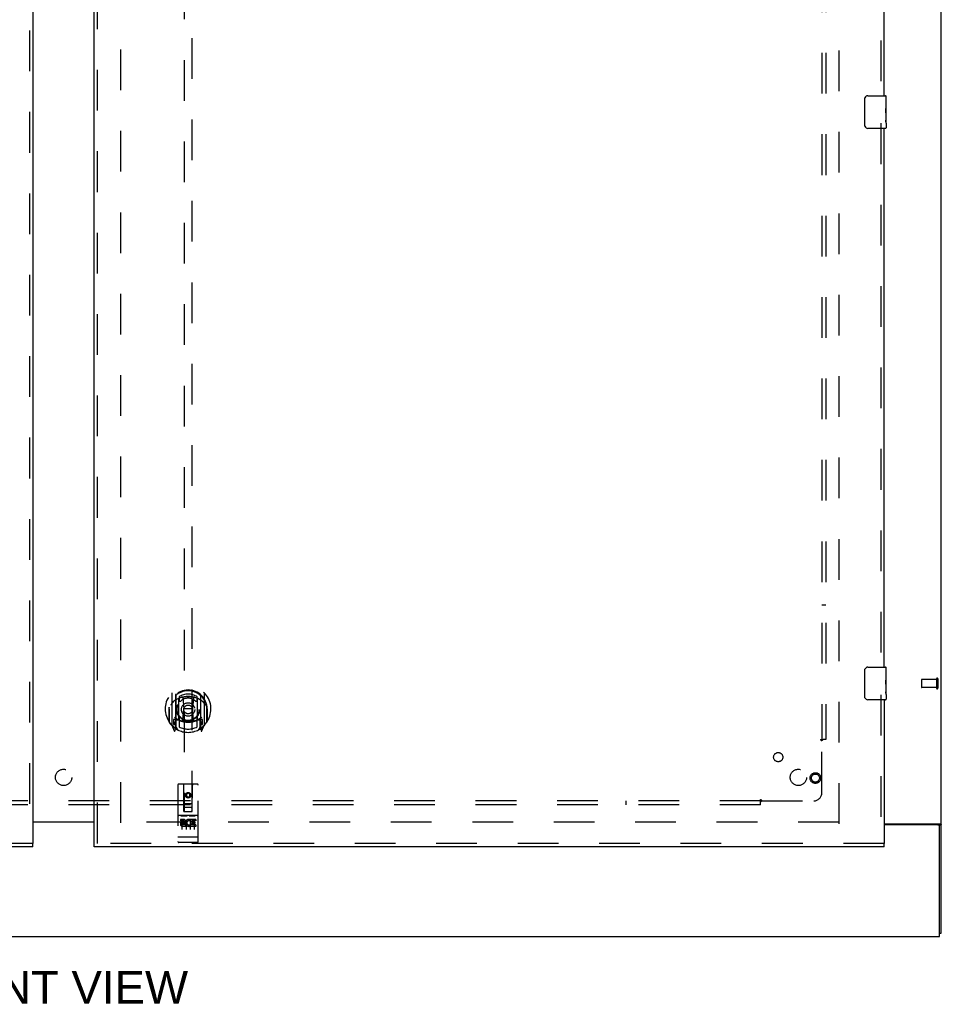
# Model space of a CAD drawing. Header units: inches. Extents: x 0 to 227, y 0 to 147.
# Tile 5 of 83: x 77 to 105, y 38 to 69. Entities that reach past the tile are written whole.
import ezdxf

# ---------------------------------------------------------------- set-up
doc = ezdxf.new("R2010")
doc.units = ezdxf.units.IN
doc.header["$LTSCALE"] = 12.466667
doc.header["$MEASUREMENT"] = 0
doc.linetypes.add('HIDDEN', pattern=[0.2, 0.1, -0.1])
doc.layers.get('0').update_dxf_attribs({"linetype": 'CONTINUOUS'})
for name, color, linetype in [('DEFAULT_2', 8, 'HIDDEN'), ('DIMENSIONS', 7, 'CONTINUOUS'), ('LEFTHAND_DOOR_ASSEMBLY', 7, 'CONTINUOUS'), ('RIGHTHAND_DOOR_ASSEMBLY', 7, 'CONTINUOUS'), ('SUBPANEL', 7, 'CONTINUOUS')]:
    doc.layers.add(name, color=color, linetype=linetype)
doc.styles.get("Standard").update_dxf_attribs({"font": 'arial.ttf'})

msp = doc.modelspace()

# ---------------------------------------------------------------- linework, layer by layer
at = {"color": 3, "linetype": 'Continuous'}
for p, q in [((105.147, 40.657), (105.147, 108.449)), ((77.335, 44.068), (79.21, 44.068)), ((79.21, 44.053), (77.335, 44.053)), ((103.397, 44.001), (105.107, 44.001)), ((105.035, 43.97), (103.397, 43.97)), ((105.095, 40.553), (105.095, 43.91)), ((51.449, 40.553), (105.095, 40.553))]:
    msp.add_line(p, q, dxfattribs=at)
at = {"color": 7, "linetype": 'Continuous'}
for p, q in [((105.043, 43.971), (105.147, 43.971)), ((105.095, 40.657), (105.147, 40.657))]:
    msp.add_line(p, q, dxfattribs=at)
for points in [[(105.025, 44.001), (105.025, 44), (105.025, 43.999), (105.024, 43.997), (105.025, 43.996), (105.025, 43.994), (105.026, 43.992), (105.027, 43.991), (105.028, 43.989), (105.029, 43.988), (105.03, 43.987), (105.032, 43.985), (105.033, 43.984)], [(105.033, 43.984), (105.036, 43.981), (105.038, 43.98), (105.039, 43.979), (105.04, 43.977), (105.041, 43.976), (105.042, 43.975), (105.043, 43.973), (105.043, 43.972), (105.043, 43.971)]]:
    msp.add_lwpolyline(points, dxfattribs=at)
at = {"color": 3, "linetype": 'Continuous'}
for points in [[(105.107, 44.001), (105.108, 44), (105.11, 43.998), (105.113, 43.997), (105.115, 43.995), (105.118, 43.994), (105.121, 43.992), (105.127, 43.989)], [(105.127, 43.989), (105.13, 43.988), (105.133, 43.986), (105.136, 43.985), (105.138, 43.983), (105.14, 43.981), (105.142, 43.98), (105.144, 43.978), (105.145, 43.976), (105.146, 43.975), (105.147, 43.973), (105.147, 43.972), (105.147, 43.971)]]:
    msp.add_lwpolyline(points, dxfattribs=at)
msp.add_arc((105.035, 43.91), 0.06, 0, 90, dxfattribs=at)
at = {"layer": 'DEFAULT_2', "color": 8, "linetype": 'HIDDEN'}
for p, q in [((80.022, 44.032), (80.022, 105.074)), ((102.022, 44.001), (102.022, 105.105)), ((104.543, 48.417), (104.543, 48.189)), ((105, 48.427), (104.553, 48.427)), ((105, 48.445), (105, 48.161)), ((105.043, 48.445), (105.043, 48.161)), ((105, 48.179), (104.553, 48.179)), ((102.008, 44.053), (79.918, 44.053))]:
    msp.add_line(p, q, dxfattribs=at)
for centre, radius, start, end in [((104.553, 48.417), 0.01, 90, 180), ((105.022, 48.445), 0.0215, 0, 180), ((104.553, 48.189), 0.01, 180, 270), ((105.022, 48.161), 0.0215, 180, 360)]:
    msp.add_arc(centre, radius, start, end, dxfattribs=at)
at = {"layer": 'LEFTHAND_DOOR_ASSEMBLY', "color": 8, "linetype": 'HIDDEN'}
for p, q in [((77.231, 105.699), (77.231, 43.407)), ((77.335, 43.407), (53.147, 43.407))]:
    msp.add_line(p, q, dxfattribs=at)
at = {"layer": 'LEFTHAND_DOOR_ASSEMBLY', "color": 3, "linetype": 'Continuous'}
for p, q in [((77.335, 105.699), (77.335, 43.407)), ((77.335, 43.303), (53.147, 43.303))]:
    msp.add_line(p, q, dxfattribs=at)
at = {"layer": 'LEFTHAND_DOOR_ASSEMBLY', "color": 7, "linetype": 'Continuous'}
msp.add_line((77.335, 43.303), (77.335, 43.407), dxfattribs=at)
at = {"layer": 'RIGHTHAND_DOOR_ASSEMBLY', "color": 3, "linetype": 'Continuous'}
for p, q in [((79.21, 43.407), (79.21, 105.699)), ((103.397, 66.303), (103.397, 82.803)), ((103.397, 48.803), (103.397, 65.303)), ((103.397, 47.803), (103.397, 43.407)), ((103.397, 43.303), (79.21, 43.303))]:
    msp.add_line(p, q, dxfattribs=at)
at = {"layer": 'RIGHTHAND_DOOR_ASSEMBLY', "color": 8, "linetype": 'HIDDEN'}
for p, q in [((79.314, 43.407), (79.314, 105.699)), ((103.293, 82.958), (103.293, 66.148)), ((81.96, 72.383), (81.96, 44.381)), ((82.21, 44.381), (82.21, 72.383)), ((103.293, 65.458), (103.293, 48.648)), ((81.585, 48.008), (81.585, 47.041)), ((81.702, 47.955), (81.702, 46.938)), ((82.467, 47.955), (82.467, 46.938)), ((82.585, 47.041), (82.585, 48.008)), ((103.293, 47.958), (103.293, 43.407)), ((81.71, 47.93), (81.71, 46.927)), ((81.802, 47.207), (81.802, 47.838)), ((81.81, 47.89), (81.81, 47.787)), ((81.922, 47.864), (81.952, 47.525)), ((82.247, 47.864), (82.217, 47.525)), ((82.36, 47.787), (82.36, 47.89)), ((82.367, 47.838), (82.367, 47.207)), ((82.46, 47.93), (82.46, 46.927)), ((81.502, 47.525), (81.517, 47.525)), ((81.502, 47.525), (81.502, 47.137)), ((81.51, 47.571), (81.51, 47.574)), ((81.51, 47.114), (81.51, 47.571)), ((81.922, 47.181), (81.952, 47.525)), ((82.217, 47.525), (81.952, 47.525)), ((82.248, 47.181), (82.217, 47.525)), ((82.667, 47.525), (82.652, 47.525)), ((82.66, 47.571), (82.66, 47.574)), ((82.66, 47.114), (82.66, 47.571)), ((82.667, 47.525), (82.667, 47.137)), ((81.702, 47.196), (81.642, 47.196)), ((81.642, 47.196), (81.642, 47.046)), ((81.642, 47.046), (81.71, 47.046)), ((81.68, 47.099), (81.651, 47.053)), ((81.712, 47.159), (81.712, 46.951)), ((81.802, 47.197), (81.73, 47.197)), ((81.798, 47.179), (81.732, 47.179)), ((81.81, 47.226), (81.81, 46.973)), ((82.36, 46.973), (82.36, 47.226)), ((82.44, 47.197), (82.367, 47.197)), ((82.437, 47.179), (82.371, 47.179)), ((82.457, 46.951), (82.457, 47.159)), ((82.46, 47.046), (82.527, 47.046)), ((82.527, 47.196), (82.467, 47.196)), ((82.519, 47.053), (82.49, 47.099)), ((82.527, 47.046), (82.527, 47.196)), ((81.589, 47.03), (81.659, 46.855)), ((81.681, 46.935), (81.685, 46.932)), ((81.688, 46.858), (81.702, 46.938)), ((81.78, 46.877), (81.71, 46.986)), ((82.46, 46.986), (82.39, 46.877)), ((82.467, 46.938), (82.481, 46.858)), ((82.488, 46.935), (82.489, 46.935)), ((82.489, 46.935), (82.489, 46.935)), ((82.489, 46.935), (82.489, 46.935)), ((82.51, 46.855), (82.58, 47.03)), ((81.772, 45.191), (81.772, 43.466)), ((82.367, 45.221), (81.802, 45.221)), ((81.958, 44.381), (81.955, 45.191)), ((82.085, 44.953), (82.022, 44.917)), ((82.085, 44.942), (82.032, 44.911)), ((82.147, 44.917), (82.085, 44.953)), ((82.085, 44.953), (82.085, 44.942)), ((82.137, 44.911), (82.085, 44.942)), ((82.211, 44.381), (82.215, 45.191)), ((82.397, 43.466), (82.397, 45.191)), ((81.957, 44.631), (82.212, 44.631)), ((82.022, 44.917), (82.032, 44.911)), ((82.022, 44.917), (82.022, 44.845)), ((82.022, 44.845), (82.032, 44.851)), ((82.022, 44.845), (82.085, 44.809)), ((82.032, 44.911), (82.032, 44.851)), ((82.032, 44.851), (82.085, 44.82)), ((82.085, 44.82), (82.137, 44.851)), ((82.085, 44.809), (82.147, 44.845)), ((82.085, 44.809), (82.085, 44.82)), ((82.147, 44.917), (82.137, 44.911)), ((82.137, 44.851), (82.137, 44.911)), ((82.147, 44.845), (82.137, 44.851)), ((82.147, 44.845), (82.147, 44.917)), ((81.958, 44.381), (81.96, 44.381)), ((81.96, 44.381), (82.21, 44.381)), ((82.17, 44.506), (82, 44.506)), ((82.21, 44.381), (82.211, 44.381)), ((82.367, 44.264), (81.802, 44.264)), ((81.94, 44.142), (81.848, 44.142)), ((81.848, 44.142), (81.848, 44.099)), ((81.94, 44.099), (81.848, 44.099)), ((81.874, 44.248), (82.046, 44.248)), ((81.897, 44.133), (81.897, 43.827)), ((81.944, 44.056), (81.898, 44.056)), ((82.022, 44.133), (82.022, 43.827)), ((82.124, 44.248), (82.296, 44.248)), ((82.147, 44.133), (82.147, 43.827)), ((82.16, 44.106), (82.147, 44.088)), ((82.157, 44.131), (82.16, 44.129)), ((82.317, 44.142), (82.16, 44.142)), ((82.16, 44.142), (82.16, 44.129)), ((82.16, 44.106), (82.16, 43.928)), ((82.317, 44.099), (82.203, 44.099)), ((82.203, 44.099), (82.203, 44.056)), ((82.295, 44.056), (82.203, 44.056)), ((82.272, 44.133), (82.272, 43.827)), ((82.295, 44.056), (82.295, 44.013)), ((82.317, 44.142), (82.317, 44.099)), ((81.94, 44.015), (81.912, 44.015)), ((82.004, 43.971), (81.912, 43.971)), ((82.004, 43.928), (81.912, 43.928)), ((82.004, 43.971), (82.004, 43.928)), ((82.136, 43.977), (82.153, 43.937)), ((82.317, 43.928), (82.16, 43.928)), ((82.295, 44.013), (82.203, 44.013)), ((82.203, 44.013), (82.203, 43.971)), ((82.317, 43.971), (82.203, 43.971)), ((82.317, 43.971), (82.317, 43.928)), ((81.79, 43.594), (81.789, 43.594)), ((81.791, 43.594), (81.79, 43.594)), ((81.792, 43.594), (81.791, 43.594)), ((81.793, 43.594), (81.792, 43.594)), ((81.792, 43.594), (81.792, 43.594)), ((81.794, 43.594), (81.793, 43.594)), ((81.795, 43.594), (81.794, 43.594)), ((81.796, 43.594), (81.795, 43.594)), ((81.797, 43.594), (81.796, 43.594)), ((81.796, 43.594), (81.796, 43.594)), ((81.798, 43.594), (81.797, 43.594)), ((81.799, 43.594), (81.798, 43.594)), ((81.8, 43.594), (81.799, 43.594)), ((81.801, 43.594), (81.8, 43.594)), ((81.802, 43.594), (81.801, 43.594)), ((81.801, 43.594), (81.801, 43.594)), ((82.368, 43.594), (81.802, 43.594)), ((82.367, 43.436), (81.802, 43.436)), ((82.368, 43.594), (82.369, 43.594)), ((82.369, 43.594), (82.37, 43.594)), ((82.369, 43.594), (82.369, 43.594)), ((82.37, 43.594), (82.371, 43.594)), ((82.371, 43.594), (82.372, 43.594)), ((82.372, 43.594), (82.373, 43.594)), ((82.373, 43.594), (82.374, 43.594)), ((82.374, 43.594), (82.375, 43.594)), ((82.374, 43.594), (82.374, 43.594)), ((82.375, 43.594), (82.376, 43.594)), ((82.376, 43.594), (82.377, 43.594)), ((82.377, 43.594), (82.378, 43.594)), ((82.378, 43.594), (82.379, 43.594)), ((82.378, 43.594), (82.378, 43.594)), ((82.379, 43.594), (82.38, 43.594)), ((82.38, 43.594), (82.381, 43.594)), ((82.381, 43.594), (82.381, 43.595)), ((103.397, 43.407), (79.21, 43.407))]:
    msp.add_line(p, q, dxfattribs=at)
at = {"layer": 'RIGHTHAND_DOOR_ASSEMBLY', "color": 7, "linetype": 'Continuous'}
for p, q in [((102.802, 65.403), (102.802, 66.203)), ((102.902, 66.303), (103.442, 66.303)), ((103.457, 66.149), (103.45, 66.149)), ((103.45, 66.149), (103.45, 65.919)), ((103.457, 65.724), (103.457, 66.288)), ((103.457, 65.982), (103.45, 65.982)), ((103.457, 65.919), (103.45, 65.919)), ((103.457, 65.883), (103.451, 65.883)), ((103.456, 65.749), (103.454, 65.771)), ((103.456, 65.751), (103.457, 65.751)), ((103.457, 65.688), (103.45, 65.688)), ((103.45, 65.688), (103.45, 65.552)), ((103.452, 65.52), (103.457, 65.52)), ((103.457, 65.465), (103.457, 65.722)), ((103.457, 65.464), (103.457, 65.318)), ((103.442, 65.303), (102.902, 65.303)), ((102.802, 47.903), (102.802, 48.703)), ((102.902, 48.803), (103.442, 48.803)), ((103.457, 48.649), (103.45, 48.649)), ((103.45, 48.649), (103.45, 48.419)), ((103.457, 48.224), (103.457, 48.788)), ((103.457, 48.482), (103.45, 48.482)), ((103.457, 48.419), (103.45, 48.419)), ((103.457, 48.383), (103.451, 48.383)), ((103.456, 48.249), (103.454, 48.271)), ((103.456, 48.251), (103.457, 48.251)), ((103.457, 48.188), (103.45, 48.188)), ((103.45, 48.188), (103.45, 48.052)), ((103.452, 48.02), (103.457, 48.02)), ((103.457, 47.965), (103.457, 48.222)), ((103.457, 47.964), (103.457, 47.818)), ((103.442, 47.803), (102.902, 47.803)), ((79.21, 43.303), (79.21, 43.407)), ((103.397, 43.303), (103.397, 43.407))]:
    msp.add_line(p, q, dxfattribs=at)
for points in [[(102.802, 66.203), (102.803, 66.209), (102.803, 66.216), (102.804, 66.222), (102.805, 66.228), (102.807, 66.234), (102.809, 66.239)], [(103.454, 65.771), (103.453, 65.783), (103.452, 65.795), (103.451, 65.807), (103.451, 65.82), (103.45, 65.832), (103.45, 65.845), (103.45, 65.858), (103.451, 65.871), (103.451, 65.883), (103.452, 65.896), (103.453, 65.908)], [(103.457, 65.722), (103.457, 65.73), (103.457, 65.739), (103.456, 65.749)], [(103.452, 65.515), (103.451, 65.524), (103.451, 65.533), (103.45, 65.542), (103.45, 65.552)], [(103.455, 65.491), (103.454, 65.498), (103.453, 65.507), (103.452, 65.515)], [(103.457, 65.464), (103.457, 65.468), (103.457, 65.472), (103.456, 65.478), (103.455, 65.491)], [(102.809, 65.367), (102.807, 65.373), (102.805, 65.379), (102.804, 65.385), (102.803, 65.391), (102.803, 65.397), (102.802, 65.403)], [(102.802, 48.703), (102.803, 48.709), (102.803, 48.716), (102.804, 48.722), (102.805, 48.728), (102.807, 48.734), (102.809, 48.739)], [(103.454, 48.271), (103.453, 48.283), (103.452, 48.295), (103.451, 48.307), (103.451, 48.32), (103.45, 48.332), (103.45, 48.345), (103.45, 48.358), (103.451, 48.371), (103.451, 48.383), (103.452, 48.396), (103.453, 48.408)], [(103.457, 48.222), (103.457, 48.23), (103.457, 48.239), (103.456, 48.249)], [(103.452, 48.015), (103.451, 48.024), (103.451, 48.033), (103.45, 48.042), (103.45, 48.052)], [(103.455, 47.991), (103.454, 47.998), (103.453, 48.007), (103.452, 48.015)], [(103.457, 47.964), (103.457, 47.968), (103.457, 47.972), (103.456, 47.978), (103.455, 47.991)], [(102.809, 47.867), (102.807, 47.873), (102.805, 47.879), (102.804, 47.885), (102.803, 47.891), (102.803, 47.897), (102.802, 47.903)]]:
    msp.add_lwpolyline(points, dxfattribs=at)
at = {"layer": 'RIGHTHAND_DOOR_ASSEMBLY', "color": 8, "linetype": 'HIDDEN'}
for points in [[(81.63, 47.74), (81.629, 47.738), (81.627, 47.737), (81.626, 47.736), (81.624, 47.734), (81.623, 47.733), (81.621, 47.731), (81.619, 47.729), (81.618, 47.728), (81.616, 47.726), (81.614, 47.724), (81.612, 47.722), (81.61, 47.72), (81.608, 47.718), (81.606, 47.716), (81.605, 47.713), (81.603, 47.711), (81.6, 47.709), (81.598, 47.706), (81.596, 47.703), (81.594, 47.701), (81.592, 47.698), (81.59, 47.695), (81.587, 47.692), (81.585, 47.689), (81.583, 47.685), (81.58, 47.682), (81.578, 47.678), (81.575, 47.674), (81.572, 47.671), (81.57, 47.667), (81.567, 47.662), (81.564, 47.658), (81.561, 47.653), (81.558, 47.648), (81.555, 47.643), (81.552, 47.638)], [(81.897, 47.881), (81.902, 47.883), (81.908, 47.884), (81.913, 47.886), (81.918, 47.887), (81.924, 47.888), (81.929, 47.89), (81.935, 47.891), (81.94, 47.892), (81.946, 47.893), (81.951, 47.894), (81.957, 47.895), (81.962, 47.896), (81.968, 47.897), (81.973, 47.898), (81.979, 47.899), (81.984, 47.9), (81.99, 47.901), (81.995, 47.901), (82.001, 47.902), (82.007, 47.903), (82.012, 47.903), (82.018, 47.904), (82.023, 47.904), (82.029, 47.905), (82.034, 47.905), (82.04, 47.906), (82.046, 47.906), (82.051, 47.906), (82.057, 47.907), (82.062, 47.907), (82.068, 47.907), (82.074, 47.907), (82.079, 47.907), (82.085, 47.907), (82.09, 47.907), (82.096, 47.907), (82.102, 47.907), (82.107, 47.907), (82.113, 47.907), (82.118, 47.906), (82.124, 47.906), (82.13, 47.906), (82.135, 47.905), (82.141, 47.905), (82.146, 47.904), (82.152, 47.904), (82.157, 47.903), (82.163, 47.903), (82.169, 47.902), (82.174, 47.901), (82.18, 47.901), (82.185, 47.9), (82.191, 47.899), (82.196, 47.898), (82.202, 47.897), (82.207, 47.896), (82.213, 47.895), (82.218, 47.894), (82.224, 47.893), (82.229, 47.892), (82.235, 47.891), (82.24, 47.89), (82.246, 47.888), (82.251, 47.887), (82.257, 47.886), (82.262, 47.884), (82.267, 47.883), (82.273, 47.881)], [(82.617, 47.638), (82.614, 47.643), (82.611, 47.648), (82.608, 47.653), (82.605, 47.658), (82.602, 47.662), (82.6, 47.667), (82.597, 47.671), (82.594, 47.674), (82.592, 47.678), (82.589, 47.682), (82.587, 47.685), (82.585, 47.689), (82.582, 47.692), (82.58, 47.695), (82.578, 47.698), (82.575, 47.701), (82.573, 47.703), (82.571, 47.706), (82.569, 47.709), (82.567, 47.711), (82.565, 47.713), (82.563, 47.716), (82.561, 47.718), (82.559, 47.72), (82.557, 47.722), (82.556, 47.724), (82.554, 47.726), (82.552, 47.728), (82.55, 47.729), (82.549, 47.731), (82.547, 47.733), (82.545, 47.734), (82.544, 47.736), (82.542, 47.737), (82.541, 47.738), (82.539, 47.74)], [(81.867, 44.246), (81.867, 44.247), (81.867, 44.247), (81.868, 44.247), (81.868, 44.247), (81.868, 44.247), (81.868, 44.247), (81.868, 44.247), (81.868, 44.247), (81.868, 44.247), (81.868, 44.247), (81.868, 44.247), (81.868, 44.247), (81.869, 44.247), (81.869, 44.247), (81.869, 44.247), (81.869, 44.247), (81.869, 44.247), (81.869, 44.247), (81.869, 44.247), (81.869, 44.247), (81.87, 44.247), (81.87, 44.247), (81.87, 44.247), (81.87, 44.247), (81.87, 44.247), (81.87, 44.247), (81.87, 44.247), (81.871, 44.247), (81.871, 44.247), (81.871, 44.248), (81.871, 44.248), (81.871, 44.248), (81.871, 44.248), (81.872, 44.248), (81.872, 44.248), (81.872, 44.248), (81.872, 44.248), (81.872, 44.248), (81.872, 44.248), (81.873, 44.248), (81.873, 44.248), (81.873, 44.248), (81.873, 44.248), (81.873, 44.248), (81.874, 44.248)], [(82.046, 44.248), (82.046, 44.248), (82.046, 44.248), (82.046, 44.248), (82.047, 44.248), (82.047, 44.248), (82.047, 44.248), (82.047, 44.248), (82.047, 44.248), (82.047, 44.248), (82.048, 44.248), (82.048, 44.248), (82.048, 44.248), (82.048, 44.248), (82.048, 44.248), (82.049, 44.248), (82.049, 44.248), (82.049, 44.247), (82.049, 44.247), (82.049, 44.247), (82.049, 44.247), (82.049, 44.247), (82.05, 44.247), (82.05, 44.247), (82.05, 44.247), (82.05, 44.247), (82.05, 44.247), (82.05, 44.247), (82.05, 44.247), (82.051, 44.247), (82.051, 44.247), (82.051, 44.247), (82.051, 44.247), (82.051, 44.247), (82.051, 44.247), (82.051, 44.247), (82.051, 44.247), (82.051, 44.247), (82.052, 44.247), (82.052, 44.247), (82.052, 44.247), (82.052, 44.247), (82.052, 44.247), (82.052, 44.247), (82.052, 44.247), (82.052, 44.247), (82.052, 44.246)], [(82.117, 44.246), (82.117, 44.247), (82.117, 44.247), (82.118, 44.247), (82.118, 44.247), (82.118, 44.247), (82.118, 44.247), (82.118, 44.247), (82.118, 44.247), (82.118, 44.247), (82.118, 44.247), (82.118, 44.247), (82.118, 44.247), (82.119, 44.247), (82.119, 44.247), (82.119, 44.247), (82.119, 44.247), (82.119, 44.247), (82.119, 44.247), (82.119, 44.247), (82.119, 44.247), (82.12, 44.247), (82.12, 44.247), (82.12, 44.247), (82.12, 44.247), (82.12, 44.247), (82.12, 44.247), (82.12, 44.247), (82.121, 44.247), (82.121, 44.247), (82.121, 44.248), (82.121, 44.248), (82.121, 44.248), (82.121, 44.248), (82.122, 44.248), (82.122, 44.248), (82.122, 44.248), (82.122, 44.248), (82.122, 44.248), (82.122, 44.248), (82.123, 44.248), (82.123, 44.248), (82.123, 44.248), (82.123, 44.248), (82.123, 44.248), (82.124, 44.248)], [(82.296, 44.248), (82.296, 44.248), (82.296, 44.248), (82.296, 44.248), (82.297, 44.248), (82.297, 44.248), (82.297, 44.248), (82.297, 44.248), (82.297, 44.248), (82.297, 44.248), (82.298, 44.248), (82.298, 44.248), (82.298, 44.248), (82.298, 44.248), (82.298, 44.248), (82.299, 44.248), (82.299, 44.248), (82.299, 44.247), (82.299, 44.247), (82.299, 44.247), (82.299, 44.247), (82.299, 44.247), (82.3, 44.247), (82.3, 44.247), (82.3, 44.247), (82.3, 44.247), (82.3, 44.247), (82.3, 44.247), (82.3, 44.247), (82.301, 44.247), (82.301, 44.247), (82.301, 44.247), (82.301, 44.247), (82.301, 44.247), (82.301, 44.247), (82.301, 44.247), (82.301, 44.247), (82.301, 44.247), (82.302, 44.247), (82.302, 44.247), (82.302, 44.247), (82.302, 44.247), (82.302, 44.247), (82.302, 44.247), (82.302, 44.247), (82.302, 44.247), (82.302, 44.246)], [(81.789, 43.594), (81.789, 43.595), (81.788, 43.595), (81.788, 43.595), (81.787, 43.595), (81.787, 43.595), (81.787, 43.595), (81.786, 43.595), (81.786, 43.595), (81.786, 43.595), (81.785, 43.595), (81.785, 43.595), (81.785, 43.595), (81.784, 43.595), (81.784, 43.595), (81.784, 43.595), (81.783, 43.595), (81.783, 43.595), (81.783, 43.596), (81.782, 43.596), (81.782, 43.596), (81.782, 43.596), (81.781, 43.596), (81.781, 43.596), (81.781, 43.596), (81.78, 43.596), (81.78, 43.596), (81.78, 43.596), (81.78, 43.596), (81.779, 43.596), (81.779, 43.596), (81.779, 43.597), (81.779, 43.597), (81.778, 43.597), (81.778, 43.597), (81.778, 43.597), (81.778, 43.597), (81.777, 43.597), (81.777, 43.597), (81.777, 43.597), (81.777, 43.597), (81.776, 43.597), (81.776, 43.597), (81.776, 43.598), (81.776, 43.598), (81.776, 43.598), (81.775, 43.598), (81.775, 43.598), (81.775, 43.598), (81.775, 43.598), (81.775, 43.598), (81.775, 43.598), (81.774, 43.598), (81.774, 43.598), (81.774, 43.599), (81.774, 43.599), (81.774, 43.599), (81.774, 43.599), (81.774, 43.599), (81.773, 43.599), (81.773, 43.599), (81.773, 43.599), (81.773, 43.599), (81.773, 43.599), (81.773, 43.6), (81.773, 43.6), (81.773, 43.6), (81.773, 43.6), (81.773, 43.6), (81.773, 43.6), (81.773, 43.6), (81.772, 43.6), (81.772, 43.6), (81.772, 43.601), (81.772, 43.601), (81.772, 43.601), (81.772, 43.601), (81.772, 43.601), (81.772, 43.601), (81.772, 43.601)], [(82.381, 43.595), (82.382, 43.595), (82.382, 43.595), (82.383, 43.595), (82.383, 43.595), (82.383, 43.595), (82.384, 43.595), (82.384, 43.595), (82.384, 43.595), (82.385, 43.595), (82.385, 43.595), (82.385, 43.595), (82.386, 43.595), (82.386, 43.595), (82.386, 43.595), (82.387, 43.595), (82.387, 43.596), (82.387, 43.596), (82.388, 43.596), (82.388, 43.596), (82.388, 43.596), (82.388, 43.596), (82.389, 43.596), (82.389, 43.596), (82.389, 43.596), (82.39, 43.596), (82.39, 43.596), (82.39, 43.596), (82.39, 43.596), (82.391, 43.597), (82.391, 43.597), (82.391, 43.597), (82.391, 43.597), (82.392, 43.597), (82.392, 43.597), (82.392, 43.597), (82.392, 43.597), (82.393, 43.597), (82.393, 43.597), (82.393, 43.597), (82.393, 43.597), (82.394, 43.598), (82.394, 43.598), (82.394, 43.598), (82.394, 43.598), (82.394, 43.598), (82.394, 43.598), (82.395, 43.598), (82.395, 43.598), (82.395, 43.598), (82.395, 43.598), (82.395, 43.598), (82.395, 43.599), (82.396, 43.599), (82.396, 43.599), (82.396, 43.599), (82.396, 43.599), (82.396, 43.599), (82.396, 43.599), (82.396, 43.599), (82.396, 43.599), (82.397, 43.599), (82.397, 43.6), (82.397, 43.6), (82.397, 43.6), (82.397, 43.6), (82.397, 43.6), (82.397, 43.6), (82.397, 43.6), (82.397, 43.6), (82.397, 43.6), (82.397, 43.601), (82.397, 43.601), (82.397, 43.601), (82.397, 43.601), (82.397, 43.601), (82.397, 43.601), (82.397, 43.601)]]:
    msp.add_lwpolyline(points, dxfattribs=at)
for centre, radius in [((82.085, 47.507), 0.35), ((82.085, 47.507), 0.335), ((82.085, 47.507), 0.205), ((82.085, 47.507), 0.133), ((101.293, 45.407), 0.164), ((101.293, 45.407), 0.124), ((82.085, 44.881), 0.085), ((82.085, 44.881), 0.0845)]:
    msp.add_circle(centre, radius, dxfattribs=at)
at = {"layer": 'RIGHTHAND_DOOR_ASSEMBLY', "color": 7, "linetype": 'Continuous'}
for centre, radius, start, end in [((102.902, 66.203), 0.1, 90, 158.7946), ((103.442, 66.288), 0.015, 0, 90), ((102.902, 65.403), 0.1, 201.1999, 270), ((103.442, 65.318), 0.015, 270, 360), ((102.902, 48.703), 0.1, 90, 158.7946), ((103.442, 48.788), 0.015, 0, 90), ((102.902, 47.903), 0.1, 201.1999, 270), ((103.442, 47.818), 0.015, 270, 360)]:
    msp.add_arc(centre, radius, start, end, dxfattribs=at)
at = {"layer": 'RIGHTHAND_DOOR_ASSEMBLY', "color": 8, "linetype": 'HIDDEN'}
for centre, radius, start, end in [((82.085, 47.525), 0.7, 305.5126, 234.4874), ((82.085, 47.522), 0.583, 0.2464, 179.7536), ((82.085, 47.497), 0.58, 7.6622, 172.3378), ((81.6, 48.008), 0.015, 135.0748, 180), ((81.717, 47.955), 0.015, 130.3587, 180), ((81.73, 47.93), 0.02, 129.3378, 179.9984), ((82.085, 47.497), 0.48, 55.0461, 124.9539), ((82.44, 47.93), 0.02, 0, 50.6594), ((82.452, 47.955), 0.015, 0, 49.6413), ((82.57, 48.008), 0.015, 0, 44.9252), ((82.085, 47.207), 0.7, 49.529, 130.471), ((81.817, 47.838), 0.015, 112.9863, 180), ((81.84, 47.787), 0.03, 180, 311.1261), ((82.085, 47.507), 0.343, 48.8739, 131.1261), ((81.902, 47.862), 0.02, 5.0796, 105.5752), ((82.267, 47.862), 0.02, 74.4248, 174.9204), ((82.33, 47.787), 0.03, 228.8739, 360), ((82.352, 47.838), 0.015, 0, 67.0137), ((81.53, 47.571), 0.02, 172.3378, 180), ((82.64, 47.571), 0.02, 0, 7.6622), ((81.53, 47.114), 0.02, 180, 215.2961), ((82.085, 47.507), 0.7, 215.2961, 324.7039), ((81.6, 47.041), 0.015, 180, 224.9252), ((81.655, 47.051), 0.005, 147.3208, 270), ((82.085, 47.837), 0.7, 233.2319, 306.7681), ((81.522, 47.201), 0.188, 327.3208, 360), ((81.73, 47.177), 0.02, 90, 180), ((81.732, 47.159), 0.02, 90, 180), ((81.798, 47.159), 0.02, 66.536, 90), ((81.817, 47.207), 0.015, 180, 247.0137), ((82.085, 47.819), 0.7, 246.536, 293.464), ((81.84, 47.226), 0.03, 48.8739, 180), ((82.085, 47.507), 0.343, 228.8739, 311.1261), ((81.902, 47.182), 0.02, 254.3869, 354.9204), ((82.268, 47.182), 0.02, 185.0796, 285.6131), ((82.33, 47.226), 0.03, 0, 131.1261), ((82.352, 47.207), 0.015, 292.9863, 360), ((82.371, 47.159), 0.02, 90, 113.464), ((82.437, 47.159), 0.02, 0, 90), ((82.44, 47.177), 0.02, 0, 90), ((82.648, 47.201), 0.188, 180, 212.6792), ((82.515, 47.051), 0.005, 270, 32.6792), ((82.57, 47.041), 0.015, 315.0748, 360), ((82.64, 47.114), 0.02, 324.7039, 360), ((81.673, 46.86), 0.015, 201.8041, 350), ((81.69, 46.971), 0.02, 234.4874, 360), ((81.692, 46.951), 0.02, 234.7457, 360), ((81.73, 46.927), 0.02, 180, 238.5295), ((82.085, 47.507), 0.6, 242.7204, 297.2796), ((82.44, 46.927), 0.02, 301.4688, 359.9992), ((82.477, 46.951), 0.02, 180, 305.2543), ((82.48, 46.971), 0.02, 180, 305.5126), ((82.496, 46.86), 0.015, 190, 338.1959), ((81.802, 45.191), 0.03, 90, 180), ((81.925, 45.191), 0.03, 0, 90), ((82.245, 45.191), 0.03, 90, 180), ((82.367, 45.191), 0.03, 0, 90), ((82, 44.466), 0.04, 90, 180), ((82, 44.421), 0.04, 180, 270), ((82.17, 44.466), 0.04, 0, 90), ((82.17, 44.421), 0.04, 270, 360), ((81.802, 44.294), 0.03, 180, 270), ((81.912, 43.993), 0.0644, 102.2995, 270.0775), ((81.94, 44.078), 0.0635, 270, 90), ((81.94, 44.077), 0.0219, 280.307, 90), ((82.111, 44.035), 0.107, 64.2636, 293.4027), ((82.111, 44.035), 0.0639, 54.8895, 293.4026), ((82.367, 44.294), 0.03, 270, 360), ((81.912, 43.993), 0.0219, 89.9011, 270), ((81.802, 43.466), 0.03, 180, 270), ((82.367, 43.466), 0.03, 270, 360)]:
    msp.add_arc(centre, radius, start, end, dxfattribs=at)
at = {"layer": 'RIGHTHAND_DOOR_ASSEMBLY', "color": 7, "linetype": 'Continuous'}
for centre in [(103.194, 65.887), (103.194, 48.387)]:
    msp.add_ellipse(centre, major_axis=(0.263, 0), ratio=0.432808, start_param=0, end_param=0.179988, dxfattribs=at)
at = {"layer": 'SUBPANEL', "color": 8, "linetype": 'HIDDEN'}
for p, q in [((101.491, 102.522), (101.491, 46.584)), ((101.616, 102.522), (101.616, 46.584)), ((101.491, 50.709), (101.616, 50.709)), ((101.45, 46.584), (101.53, 46.584)), ((101.491, 44.959), (101.491, 46.549)), ((101.616, 46.584), (101.53, 46.584)), ((99.616, 44.709), (56.929, 44.709)), ((95.491, 44.709), (95.491, 44.584)), ((99.616, 44.671), (99.616, 44.75)), ((99.616, 44.584), (99.616, 44.671)), ((99.633, 44.691), (99.64, 44.697)), ((99.651, 44.709), (101.241, 44.709)), ((99.616, 44.584), (56.929, 44.584))]:
    msp.add_line(p, q, dxfattribs=at)
for points in [[(101.45, 46.584), (101.451, 46.583), (101.452, 46.581), (101.452, 46.579), (101.453, 46.578), (101.454, 46.576), (101.456, 46.575), (101.457, 46.573), (101.458, 46.572), (101.46, 46.57), (101.462, 46.569), (101.464, 46.567), (101.465, 46.566), (101.467, 46.565), (101.47, 46.563), (101.472, 46.562), (101.476, 46.559)], [(101.476, 46.559), (101.479, 46.558), (101.481, 46.556), (101.483, 46.555), (101.485, 46.553), (101.487, 46.552), (101.489, 46.551), (101.491, 46.549)], [(101.51, 46.567), (101.503, 46.561), (101.501, 46.559), (101.5, 46.557), (101.498, 46.555), (101.496, 46.554), (101.494, 46.552), (101.493, 46.55), (101.491, 46.549)], [(101.53, 46.584), (101.527, 46.583), (101.525, 46.581), (101.523, 46.58), (101.521, 46.578), (101.519, 46.577), (101.518, 46.575), (101.516, 46.573), (101.514, 46.572), (101.513, 46.57), (101.511, 46.569), (101.51, 46.567)], [(99.616, 44.75), (99.618, 44.75), (99.62, 44.749), (99.621, 44.748), (99.623, 44.747), (99.624, 44.746), (99.626, 44.745), (99.627, 44.743), (99.629, 44.742), (99.63, 44.74), (99.632, 44.739), (99.633, 44.737), (99.634, 44.735), (99.636, 44.733), (99.637, 44.731), (99.638, 44.729)], [(99.616, 44.671), (99.618, 44.673), (99.619, 44.675), (99.621, 44.677), (99.622, 44.679), (99.624, 44.681), (99.625, 44.683), (99.627, 44.685), (99.629, 44.686), (99.63, 44.688), (99.632, 44.689), (99.633, 44.691)], [(99.638, 44.729), (99.641, 44.724), (99.643, 44.722), (99.644, 44.719), (99.646, 44.717), (99.647, 44.715), (99.649, 44.713), (99.65, 44.711), (99.651, 44.709)], [(99.64, 44.697), (99.641, 44.699), (99.643, 44.701), (99.645, 44.703), (99.647, 44.705), (99.648, 44.706), (99.65, 44.708), (99.651, 44.709)]]:
    msp.add_lwpolyline(points, dxfattribs=at)
for centre, radius in [((100.154, 46.047), 0.141), ((78.272, 45.428), 0.25), ((100.772, 45.428), 0.25)]:
    msp.add_circle(centre, radius, dxfattribs=at)
msp.add_arc((101.241, 44.959), 0.25, 270, 360, dxfattribs=at)

# ---------------------------------------------------------------- texts
at = {"layer": 'DIMENSIONS', "color": 2, "linetype": 'Continuous', "insert": (77.7, 39.496), "char_height": 1, "width": 8.75093, "attachment_point": 2, "line_spacing_factor": 0.9}
msp.add_mtext('FRONT VIEW', dxfattribs=at)

doc.saveas('drawing.dxf')
